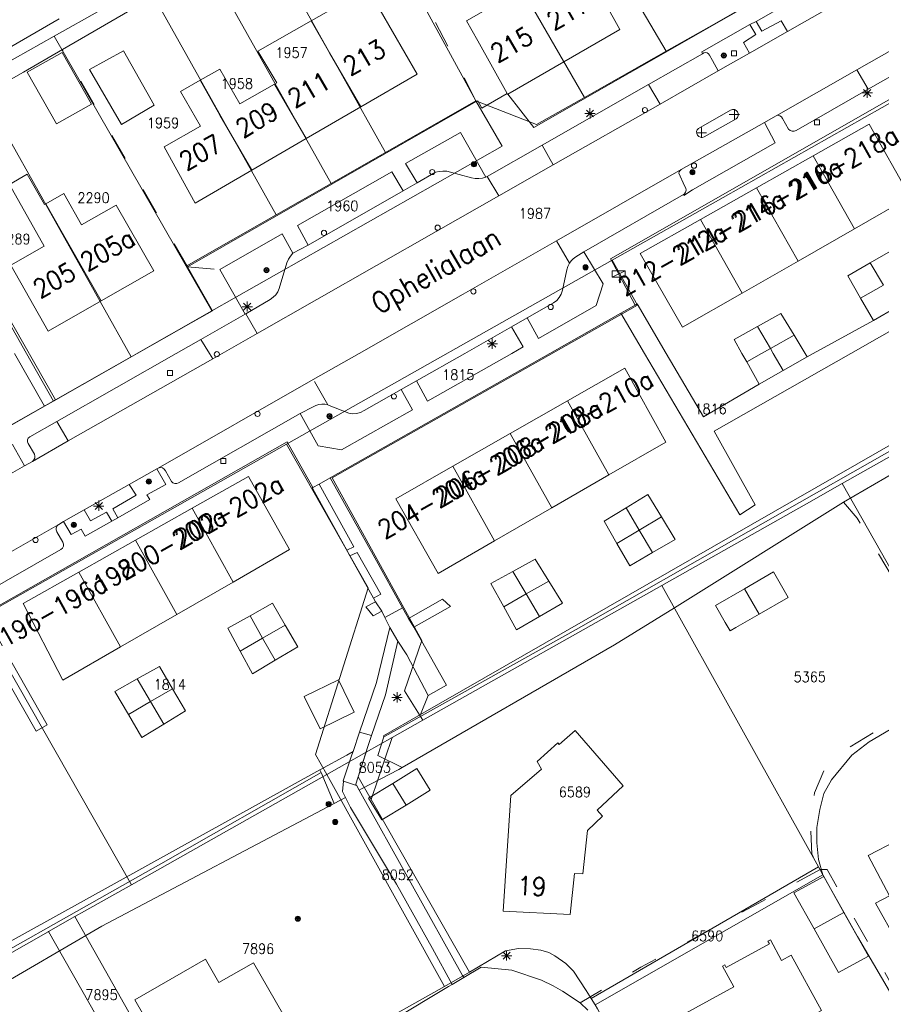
# Model space of a CAD drawing. Header units: metres. Extents: x 3 to 114181, y 112716 to 476231.
# Tile 49 of 90: x 112570 to 112654, y 475437 to 475532. Entities that reach past the tile are written whole.
import ezdxf
from ezdxf.enums import TextEntityAlignment as Align

# ---------------------------------------------------------------- set-up
doc = ezdxf.new("R2010")
doc.units = ezdxf.units.M
doc.header["$MEASUREMENT"] = 0
for name, pattern in [('DGN Style 1', [5.201608, 0.008655, -5.192953]), ('DGN Style 2', [8.654921, 5.192953, -3.461969]), ('DGN Style 3', [12.11689, 8.654921, -3.461969]), ('DGN Style 5', [6.058445, 2.596476, -3.461969])]:
    doc.linetypes.add(name, pattern=pattern)
for name, color, linetype, lineweight in [('Cultuurscheiding BGT', 3, 'DGN Style 1', 0), ('Functie scheiding OTD BGT', 7, 'DGN Style 5', 0), ('Functie scheiding WGD BGT', 7, 'DGN Style 5', 0), ('Insteeksloot BGT', 4, 'Continuous', 0), ('Kadasterperceelnummers', 14, 'Continuous', 0), ('Kadasterpercelen', 14, 'Continuous', 13), ('Kant algemeen verharding BGT', 7, 'Continuous', 0), ('Kant water BGT', 4, 'Continuous', 0), ('Luifel H1 BGT', 1, 'DGN Style 3', 13), ('Onbegroeid terreindeel BGT', 7, 'Continuous', 0), ('Overkapping H1 BGT', 9, 'DGN Style 2', 0), ('Pand BGT', 7, 'Continuous', 13), ('Symbool Boom BGT', 3, 'Continuous', 0), ('Symbool Inspectieput BGT', 5, 'Continuous', 0), ('Symbool Kast BGT', 7, 'Continuous', 0), ('Symbool Kolk BGT', 5, 'Continuous', 0), ('Symbool Lichtmast BGT', 7, 'Continuous', 0), ('Symbool Verkeersbordpaal BGT', 7, 'Continuous', 0), ('Tekst Nummeraanduidingsreeks BGT', 7, 'Continuous', 0), ('Tekst ORL Straatnaam BGT', 3, 'Continuous', 0), ('Tussenmuur BGT', 7, 'Continuous', 13), ('Walbescherming BGT', 5, 'Continuous', 13)]:
    doc.layers.add(name, color=color, linetype=linetype, lineweight=lineweight)
doc.styles.add('Style-STANDARD', font='STANDARD.shx')

# ---------------------------------------------------------------- blocks, each defined once
blk = doc.blocks.new('CELQ70')
at = {"layer": 'Symbool Kast BGT'}
for p, q in [((-0.0625, 0.031), (0.0625, 0.031)), ((-0.0625, -0.031), (-0.0625, 0.031)), ((-0.0625, -0.031), (0.0625, 0.031)), ((0.0625, -0.031), (0.0625, 0.031)), ((-0.0625, -0.031), (0.0625, -0.031))]:
    blk.add_line(p, q, dxfattribs=at)
blk = doc.blocks.new('CELQ21')
at = {"layer": 'Symbool Lichtmast BGT'}
for p, q in [((-0.05, 0), (0.05, 0)), ((0.0354, -0.0336), (-0.0354, 0.0336)), ((0.0354, 0.0336), (-0.0354, -0.0336)), ((-0.0001, 0.0526), (0, -0.0474))]:
    blk.add_line(p, q, dxfattribs=at)
blk = doc.blocks.new('CELQ30')
at = {"layer": 'Symbool Verkeersbordpaal BGT'}
for p, q in [((-0.05, 0), (0.05, 0)), ((0, 0.05), (0, -0.05))]:
    blk.add_line(p, q, dxfattribs=at)
blk = doc.blocks.new('CELQ72')
at = {"layer": 'Symbool Inspectieput BGT', "flags": 128}
blk.add_lwpolyline([(0.025, 0.025), (-0.025, 0.025), (-0.025, -0.025), (0.025, -0.025)], close=True, dxfattribs=at)
blk = doc.blocks.new('CELQ24_1')
at = {"layer": 'Symbool Kolk BGT'}
blk.add_circle((0, 0), 0.025, dxfattribs=at)
blk = doc.blocks.new('CELA07')
at = {"layer": 'Symbool Boom BGT'}
for radius in [0.025, 0.018, 0.011, 0.00407]:
    blk.add_circle((0, 0), radius, dxfattribs=at)

msp = doc.modelspace()

# ---------------------------------------------------------------- linework, layer by layer
at = {"layer": 'Cultuurscheiding BGT', "flags": 128}
msp.add_lwpolyline([(112623.045, 475505.764), (112622.849, 475505.435), (112622.595, 475505.148)], dxfattribs=at)
at = {"layer": 'Functie scheiding OTD BGT', "flags": 128}
for points in [[(112614.789, 475524.432), (112607.507, 475538.583)], [(112586.776, 475508.402), (112574.635, 475529.494)], [(112650.42, 475485.556), (112651.746, 475484.025), (112661.433, 475467.771), (112653.752, 475463.461), (112650.463, 475461.45), (112648.508, 475459.501), (112647.628, 475457.352), (112647.309, 475455.473), (112647.247, 475453.921), (112647.344, 475451.413), (112648.17, 475449.93)], [(112648.17, 475449.93), (112642.14, 475446.644), (112630.754, 475440.439), (112624.875, 475436.993)], [(112648.17, 475449.93), (112648.843, 475449.917), (112656.675, 475435.948)]]:
    msp.add_lwpolyline(points, dxfattribs=at)
at = {"layer": 'Functie scheiding WGD BGT', "flags": 128}
for points in [[(112641.354, 475531.902), (112641.938, 475532.203)], [(112623.825, 475508.758), (112622.577, 475510.937)], [(112586.776, 475508.402), (112589.892, 475508.142)], [(112600.382, 475495.013), (112598.977, 475497.467)], [(112600.609, 475487.922), (112599.548, 475487.321)], [(112579.995, 475484.058), (112579.411, 475483.72)], [(112605.928, 475474.371), (112607.645, 475475.317)], [(112607.174, 475472.076), (112606.402, 475473.413)], [(112604.627, 475462.926), (112603.475, 475463.242)], [(112603.079, 475458.122), (112601.915, 475458.508)]]:
    msp.add_lwpolyline(points, dxfattribs=at)
at = {"layer": 'Insteeksloot BGT', "flags": 128}
for points in [[(112664.187, 475496.259), (112664.133, 475496.358), (112661.806, 475495.051), (112609.38, 475464.981), (112605.798, 475462.904), (112605.813, 475462.803)], [(112599.731, 475459.332), (112599.623, 475459.585), (112565.315, 475440.612), (112560.224, 475437.958), (112559.897, 475437.556), (112559.951, 475437.175), (112560.125, 475436.884)]]:
    msp.add_lwpolyline(points, dxfattribs=at)
at = {"layer": 'Kadasterpercelen', "linetype": 'Continuous', "flags": 128}
for points in [[(112626.91, 475560.703), (112641.877, 475534.248), (112637.354, 475531.65), (112633.221, 475529.318), (112617.77, 475555.553), (112624.796, 475559.512)], [(112617.115, 475555.184), (112617.77, 475555.553), (112633.221, 475529.318), (112625.286, 475524.841), (112610.075, 475551.218)], [(112604.505, 475548.08), (112602.498, 475546.95), (112614.75, 475524.522), (112620.626, 475522.212), (112625.286, 475524.841), (112610.075, 475551.218), (112609.728, 475551.023)], [(112597.04, 475543.875), (112593.456, 475541.856), (112605.971, 475519.504), (112614.75, 475524.522), (112602.498, 475546.95)], [(112582.819, 475535.864), (112573.819, 475530.794), (112566.223, 475526.516), (112560.905, 475535.969), (112577.856, 475545.571), (112583.19, 475536.073)], [(112593.456, 475541.856), (112605.971, 475519.504), (112600.704, 475516.493), (112588.17, 475538.879)], [(112584.785, 475536.972), (112583.19, 475536.073), (112582.819, 475535.864), (112595.373, 475513.445), (112600.704, 475516.493), (112588.17, 475538.879), (112586.052, 475537.686)], [(112595.373, 475513.445), (112582.819, 475535.864), (112573.819, 475530.794), (112586.651, 475508.458)], [(112586.651, 475508.458), (112589.14, 475504.121), (112581.317, 475499.684), (112566.223, 475526.516), (112573.819, 475530.794)], [(112558.703, 475522.279), (112573.947, 475495.505), (112581.317, 475499.684), (112566.223, 475526.516), (112559.555, 475522.759)], [(112614.75, 475524.522), (112605.971, 475519.504), (112600.704, 475516.493), (112595.373, 475513.445), (112586.651, 475508.458), (112589.14, 475504.121), (112617.29, 475520.103)], [(112655.895, 475524.836), (112638.766, 475515.143), (112627.982, 475509.049), (112630.45, 475504.686), (112600.821, 475487.933), (112609.524, 475472.149), (112607.841, 475467.27), (112609.611, 475464.409), (112632.808, 475477.495), (112646.844, 475485.412), (112650.314, 475487.373), (112667.8, 475497.251), (112670.704, 475498.892)], [(112558.703, 475522.279), (112573.947, 475495.505), (112565.254, 475490.575), (112549.953, 475517.35), (112554.617, 475519.977)], [(112609.611, 475464.409), (112607.841, 475467.27), (112609.524, 475472.149), (112600.821, 475487.933), (112630.45, 475504.686), (112627.982, 475509.049), (112596.383, 475491.19), (112604.289, 475477.265), (112599.196, 475461.1), (112600.282, 475459.147), (112604.105, 475461.303), (112606.62, 475462.722)], [(112650.314, 475487.373), (112667.8, 475497.251), (112682.58, 475471.222), (112682.766, 475470.895), (112703.284, 475434.761), (112699.354, 475432.489), (112687.98, 475425.89), (112685.822, 475424.739), (112661.615, 475467.439)], [(112596.383, 475491.19), (112566.558, 475474.336), (112581.332, 475448.457), (112600.282, 475459.147), (112599.196, 475461.1), (112604.289, 475477.265)], [(112661.615, 475467.439), (112652.908, 475462.322), (112651.225, 475461.017), (112649.265, 475458.613), (112648.525, 475457.315), (112648.134, 475455.752), (112647.841, 475454.015), (112647.852, 475452.504), (112648.003, 475450.898), (112648.435, 475449.421), (112648.008, 475450.187), (112632.808, 475477.495), (112646.844, 475485.412), (112650.314, 475487.373)], [(112606.62, 475462.722), (112609.611, 475464.409), (112632.808, 475477.495), (112648.008, 475450.187), (112625.93, 475437.401), (112625.447, 475438.175), (112624.232, 475440.067), (112623.467, 475440.803), (112622.421, 475441.536), (112621.825, 475441.882), (112621.064, 475442.088), (112620.065, 475442.238), (112618.878, 475442.248), (112617.62, 475442.029), (112614.139, 475439.956), (112604.593, 475456.736)], [(112494.124, 475398.682), (112507.151, 475406.411), (112506.783, 475407.061), (112559.4, 475436.563), (112559.627, 475436.163), (112573.249, 475443.887), (112573.272, 475443.9), (112575.851, 475445.362), (112576.789, 475445.894), (112581.332, 475448.457), (112566.558, 475474.336), (112550.894, 475465.484), (112539.39, 475458.851), (112525.447, 475450.972), (112508.052, 475441.112), (112495.66, 475433.984), (112477.977, 475423.814), (112461.646, 475414.42), (112451.137, 475408.442), (112460.362, 475392.374), (112474.841, 475400.603), (112480.571, 475390.544), (112481.446, 475391.07), (112485.875, 475393.735)], [(112668.268, 475415.273), (112670.54, 475416.588), (112685.822, 475424.739), (112661.615, 475467.439), (112652.908, 475462.322), (112651.225, 475461.017), (112649.265, 475458.613), (112648.525, 475457.315), (112648.134, 475455.752), (112647.841, 475454.015), (112647.852, 475452.504), (112648.003, 475450.898), (112648.435, 475449.421), (112651.792, 475443.431), (112656.455, 475435.461)], [(112606.62, 475462.722), (112604.593, 475456.736), (112603.332, 475458.906), (112604.105, 475461.303)], [(112604.105, 475461.303), (112600.282, 475459.147), (112611.713, 475438.591), (112614.139, 475439.956), (112604.593, 475456.736), (112603.332, 475458.906)], [(112586.971, 475425.655), (112588.095, 475425.338), (112588.286, 475425.444), (112589.348, 475426.035), (112591.269, 475425.607), (112591.366, 475426.124), (112592.298, 475427.385), (112593.119, 475428.127), (112611.713, 475438.591), (112600.282, 475459.147), (112581.332, 475448.457), (112576.789, 475445.894), (112575.851, 475445.362), (112583.642, 475431.556), (112583.658, 475431.527), (112586.891, 475425.797)], [(112625.93, 475437.401), (112648.008, 475450.187), (112648.435, 475449.421), (112626.316, 475436.782)], [(112626.316, 475436.782), (112648.435, 475449.421), (112651.792, 475443.431), (112656.455, 475435.461), (112634.241, 475422.711), (112632.637, 475425.754), (112628.199, 475433.438), (112626.555, 475436.399)], [(112575.851, 475445.362), (112573.272, 475443.9), (112581.117, 475430.124), (112583.642, 475431.556)], [(112573.272, 475443.9), (112581.117, 475430.124), (112583.642, 475431.556), (112583.658, 475431.527), (112586.891, 475425.797), (112586.971, 475425.655), (112587.376, 475424.938), (112571.117, 475415.894), (112569.289, 475419.118), (112559.627, 475436.163), (112573.249, 475443.887)]]:
    msp.add_lwpolyline(points, close=True, dxfattribs=at)
for points in [[(112495.449, 475450.682), (112499.515, 475452.994), (112504.695, 475455.94), (112510.024, 475458.97), (112513.974, 475461.217), (112518.679, 475463.91), (112527.711, 475469.081), (112536.67, 475474.223), (112545.231, 475479.155), (112550.224, 475482.031), (112555.303, 475484.937), (112560.241, 475487.732), (112565.254, 475490.575), (112573.947, 475495.505), (112581.317, 475499.684), (112589.14, 475504.121), (112617.29, 475520.103), (112614.75, 475524.522), (112620.626, 475522.212), (112625.286, 475524.841), (112633.221, 475529.318), (112637.354, 475531.65), (112641.877, 475534.248)], [(112655.895, 475524.836), (112638.766, 475515.143), (112627.982, 475509.049), (112596.383, 475491.19), (112566.558, 475474.336), (112550.894, 475465.484), (112539.39, 475458.851), (112525.447, 475450.972), (112508.052, 475441.112), (112495.66, 475433.984)], [(112626.316, 475436.782), (112625.93, 475437.401), (112625.447, 475438.175), (112624.232, 475440.067), (112623.467, 475440.803), (112622.421, 475441.536), (112621.825, 475441.882), (112621.064, 475442.088), (112620.065, 475442.238), (112618.878, 475442.248), (112617.62, 475442.029), (112614.139, 475439.956), (112611.713, 475438.591), (112593.119, 475428.127)]]:
    msp.add_lwpolyline(points, dxfattribs=at)
at = {"layer": 'Kant algemeen verharding BGT', "flags": 128}
for points in [[(112761.985, 475600.067), (112762.451, 475600.398), (112761.408, 475602.164), (112740.763, 475590.384), (112737.103, 475588.344), (112728.232, 475583.305), (112722.662, 475580.128), (112719.892, 475578.569), (112719.982, 475578.456), (112711.129, 475573.431), (112710.991, 475573.659), (112707.552, 475571.704), (112698.228, 475566.368), (112658.012, 475543.416), (112620.371, 475521.923), (112617.861, 475525.154)], [(112621.931, 475500), (112628.82, 475503.902), (112630.212, 475504.69), (112628.092, 475508.735), (112627.808, 475509.195), (112655.04, 475524.744), (112655.114, 475524.786), (112656.161, 475525.382), (112656.457, 475525.55), (112667.03, 475531.577), (112682.021, 475540.041), (112682.615, 475540.388), (112684.594, 475541.542), (112684.722, 475541.339), (112705.905, 475553.432), (112708.001, 475554.663), (112712.492, 475557.226), (112725.552, 475564.679)], [(112641.938, 475532.203), (112647.133, 475535.177), (112647.204, 475535.053), (112658.291, 475541.385), (112664.492, 475544.927), (112672.417, 475549.452), (112672.449, 475549.477), (112675.472, 475551.214)], [(112659.424, 475539.451), (112647.403, 475532.593), (112647.389, 475532.585), (112646.634, 475532.183), (112644.986, 475531.251), (112641.296, 475529.148), (112639.228, 475527.965), (112638.261, 475527.414), (112632.621, 475524.201), (112622.267, 475518.3), (112616.985, 475515.29), (112610.909, 475511.828), (112593.529, 475501.939), (112590.121, 475500)], [(112643.882, 475523.062), (112651.711, 475527.516), (112654.117, 475528.885), (112663.913, 475534.457), (112664.094, 475534.56), (112665.193, 475535.205), (112670.584, 475538.26), (112673.239, 475539.782)], [(112615.84, 475517.181), (112621.183, 475520.226), (112631.508, 475526.111), (112636.729, 475529.086), (112636.68, 475529.261), (112641.354, 475531.902)], [(112641.354, 475531.902), (112641.935, 475530.95), (112640.712, 475530.183), (112641.296, 475529.148)], [(112644.986, 475531.251), (112644.371, 475532.286), (112642.488, 475531.266), (112641.938, 475532.203)], [(112638.261, 475527.414), (112637.703, 475528.426), (112637.415, 475528.95), (112637.318, 475529.077), (112637.182, 475529.161), (112637.025, 475529.192), (112636.867, 475529.166), (112636.729, 475529.086)], [(112655.222, 475527.007), (112652.825, 475525.637), (112645.828, 475521.636), (112645.64, 475521.576), (112645.442, 475521.576), (112645.254, 475521.636), (112645.093, 475521.751), (112644.494, 475522.806), (112644.399, 475522.966), (112644.246, 475523.072), (112644.063, 475523.106), (112643.882, 475523.062), (112643.833, 475523.034), (112642.754, 475522.423), (112643.812, 475520.45), (112635.776, 475515.865), (112634.929, 475515.336), (112634.893, 475515.409), (112625.229, 475509.871), (112627.112, 475506.742), (112626.43, 475504.645), (112620.827, 475501.461), (112619.715, 475503.462), (112618.203, 475502.576), (112619.344, 475500.634), (112618.229, 475500)], [(112652.825, 475525.637), (112651.711, 475527.516)], [(112632.621, 475524.201), (112631.508, 475526.111)], [(112617.795, 475525.213), (112615.324, 475523.795), (112614.936, 475524.516), (112614.789, 475524.432), (112586.776, 475508.402)], [(112639.466, 475523.613), (112639.646, 475523.675), (112639.837, 475523.665), (112640.01, 475523.586), (112640.141, 475523.447), (112640.212, 475523.27), (112640.212, 475523.08), (112640.141, 475522.903), (112640.009, 475522.765), (112636.912, 475521.015), (112636.738, 475520.961), (112636.556, 475520.972), (112636.39, 475521.047), (112636.261, 475521.176), (112636.186, 475521.342), (112636.175, 475521.524), (112636.23, 475521.698), (112636.342, 475521.841), (112639.466, 475523.613)], [(112603.416, 475500), (112613.524, 475505.768), (112622.577, 475510.937), (112634.689, 475517.853), (112642.754, 475522.423)], [(112609.041, 475516.541), (112607.924, 475518.419), (112613.25, 475521.431), (112615.735, 475517.121)], [(112622.267, 475518.3), (112621.183, 475520.226)], [(112616.985, 475515.29), (112615.84, 475517.181), (112615.735, 475517.121), (112615.395, 475517.014), (112615.042, 475516.963), (112614.686, 475516.969), (112614.335, 475517.033), (112611.928, 475517.688), (112611.556, 475517.695), (112611.185, 475517.659), (112610.821, 475517.581), (112609.041, 475516.541), (112607.704, 475515.777), (112598.485, 475510.516), (112596.993, 475509.725), (112596.751, 475509.449), (112596.556, 475509.138), (112596.412, 475508.8), (112595.677, 475506.311), (112595.53, 475505.993), (112595.331, 475505.703), (112595.087, 475505.451), (112594.804, 475505.244), (112592.424, 475503.849)], [(112598.485, 475510.516), (112597.446, 475512.424), (112606.594, 475517.634), (112607.704, 475515.777)], [(112634.893, 475515.409), (112634.997, 475515.472), (112635.107, 475515.644), (112635.15, 475515.843), (112635.12, 475516.045), (112634.991, 475516.248), (112634.439, 475517.477), (112634.491, 475517.621), (112634.576, 475517.749), (112634.689, 475517.853)], [(112589.892, 475508.142), (112595.968, 475511.591), (112596.993, 475509.725)], [(112623.825, 475508.758), (112623.998, 475508.99), (112624.204, 475509.193), (112624.439, 475509.362), (112625.229, 475509.871)], [(112619.715, 475503.462), (112622.292, 475504.913), (112622.595, 475505.148), (112622.849, 475505.435), (112623.045, 475505.764), (112623.175, 475506.125), (112623.573, 475508.125), (112623.67, 475508.453), (112623.825, 475508.758)], [(112586.776, 475508.402), (112589.185, 475504.144), (112587.141, 475502.979), (112581.898, 475500)], [(112592.364, 475503.814), (112589.892, 475508.142)], [(112592.424, 475503.849), (112592.364, 475503.814), (112588.07, 475501.367), (112588.911, 475500)], [(112593.529, 475501.939), (112592.424, 475503.849)], [(112613.677, 475500), (112618.203, 475502.576)], [(112585.672, 475500), (112588.07, 475501.367)], [(112581.898, 475500), (112573.771, 475495.382), (112572.882, 475494.877), (112563.181, 475489.365), (112539.178, 475475.612)], [(112590.121, 475500), (112589.225, 475499.49), (112575.197, 475491.507), (112571.719, 475489.528), (112570.948, 475489.081), (112567.985, 475487.417), (112563.488, 475484.859), (112558.713, 475482.138), (112557.682, 475481.565), (112541.063, 475472.084)], [(112571.719, 475489.528), (112571.86, 475489.665), (112571.944, 475489.842), (112571.96, 475490.038), (112571.906, 475490.227), (112571.304, 475491.273), (112571.24, 475491.44), (112571.247, 475491.618), (112571.323, 475491.779), (112571.457, 475491.897), (112574.083, 475493.393), (112585.672, 475500)], [(112618.229, 475500), (112610.074, 475495.365), (112609.004, 475497.34), (112607.51, 475496.504), (112608.615, 475494.532), (112601.721, 475490.642), (112599.44, 475491.051), (112597.71, 475494.17), (112585.898, 475487.45), (112585.9, 475487.445), (112585.722, 475487.375), (112585.532, 475487.378), (112585.356, 475487.452), (112585.222, 475487.588), (112584.629, 475488.619), (112584.508, 475488.782), (112584.335, 475488.889), (112584.135, 475488.924), (112583.936, 475488.884), (112583.798, 475488.806), (112584.665, 475487.274), (112582.834, 475486.268), (112583.1, 475485.823), (112579.995, 475484.058)], [(112583.936, 475488.884), (112598.977, 475497.467), (112603.416, 475500)], [(112588.911, 475500), (112589.225, 475499.49)], [(112600.609, 475487.922), (112621.931, 475500)], [(112609.004, 475497.34), (112613.677, 475500)], [(112600.382, 475495.013), (112600.514, 475494.963), (112602.412, 475494.195), (112602.798, 475494.155), (112603.185, 475494.185), (112603.561, 475494.284), (112603.912, 475494.45), (112607.51, 475496.504)], [(112597.71, 475494.17), (112598.979, 475494.822), (112599.236, 475494.962), (112599.514, 475495.054), (112599.804, 475495.093), (112600.097, 475495.08), (112600.382, 475495.013)], [(112575.197, 475491.507), (112574.083, 475493.393)], [(112548.645, 475464.311), (112565.924, 475474.088), (112565.95, 475474.102), (112567.011, 475474.726), (112567.046, 475474.747), (112596.43, 475491.434), (112598.945, 475486.98), (112599.548, 475487.321)], [(112564.998, 475488.454), (112569.801, 475491.152), (112570.948, 475489.081)], [(112574.735, 475483.682), (112574.742, 475483.687), (112576.752, 475484.828), (112581.094, 475487.276), (112583.798, 475488.806)], [(112607.645, 475475.317), (112604.954, 475480.162), (112600.609, 475487.922)], [(112579.995, 475484.058), (112579.517, 475484.913), (112581.783, 475486.237), (112581.094, 475487.276)], [(112599.548, 475487.321), (112602.91, 475481.245), (112602.231, 475480.904), (112602.535, 475480.356), (112603.229, 475480.699), (112605.516, 475476.654), (112604.808, 475476.269), (112605.005, 475475.898), (112605.621, 475474.992), (112605.928, 475474.371)], [(112576.752, 475484.828), (112577.352, 475483.748), (112578.921, 475484.585), (112579.411, 475483.72)], [(112544.15, 475466.305), (112544.515, 475466.513), (112544.895, 475466.729), (112546.12, 475467.427), (112548.272, 475468.654), (112551.921, 475470.734), (112554.979, 475472.477), (112555.03, 475472.506), (112563.784, 475477.459), (112565.34, 475478.34), (112574.222, 475483.366)], [(112579.411, 475483.72), (112576.842, 475482.27), (112576.447, 475482.952), (112575.469, 475482.437), (112574.735, 475483.682), (112574.284, 475483.401), (112574.222, 475483.366), (112574.089, 475483.233), (112574.015, 475483.06), (112574.013, 475482.872), (112574.081, 475482.697), (112574.673, 475481.674), (112574.74, 475481.486), (112574.729, 475481.287), (112574.642, 475481.108), (112574.492, 475480.976), (112566.478, 475476.425), (112564.866, 475475.509), (112557.009, 475471.047), (112557.054, 475470.98), (112551.443, 475467.842)], [(112607.174, 475472.076), (112608.042, 475470.768), (112610.122, 475466.805), (112611.908, 475467.827), (112611.229, 475468.997), (112608.725, 475473.442), (112608.224, 475474.274), (112607.645, 475475.317)], [(112605.928, 475474.371), (112606.402, 475473.413)], [(112606.402, 475473.413), (112605.107, 475468.079), (112603.475, 475463.242)], [(112604.627, 475462.926), (112605.983, 475466.891), (112607.174, 475472.076)], [(112610.122, 475466.805), (112609.38, 475464.981)], [(112603.475, 475463.242), (112602.839, 475461.363), (112602.73, 475461.044), (112601.875, 475458.522), (112601.915, 475458.508)], [(112603.079, 475458.122), (112604.312, 475461.946), (112604.349, 475462.064), (112604.627, 475462.926)], [(112599.623, 475459.585), (112602.217, 475461.02), (112602.839, 475461.363)], [(112607.606, 475459.833), (112607.284, 475459.647), (112603.661, 475457.74), (112603.423, 475457.614)], [(112601.915, 475458.508), (112601.805, 475457.506), (112602.097, 475456.914), (112602.575, 475455.948), (112607.043, 475448.49), (112610.551, 475442.25), (112612.444, 475438.78)], [(112613.579, 475439.462), (112613.446, 475439.657), (112603.423, 475457.614), (112603.153, 475458.097), (112603.079, 475458.122)], [(112602.097, 475456.914), (112600.998, 475456.334)], [(112625.614, 475436.265), (112624.875, 475436.993), (112623.156, 475438.139), (112622.257, 475438.638), (112621.112, 475439.185), (112618.237, 475440.176), (112615.252, 475440.466), (112613.579, 475439.462), (112612.444, 475438.78), (112612.097, 475438.572), (112590.511, 475425.611)]]:
    msp.add_lwpolyline(points, dxfattribs=at)
at = {"layer": 'Kant water BGT', "flags": 128}
for points in [[(112559.662, 475520.314), (112567.176, 475525.215), (112570.846, 475527.293), (112574.635, 475529.494), (112590.77, 475538.869)], [(112605.813, 475462.803), (112605.234, 475461.004), (112607.606, 475459.833), (112628.214, 475471.717), (112634.014, 475475.332), (112650.42, 475485.556), (112657.434, 475489.648), (112668.823, 475496.293)], [(112605.813, 475462.803), (112605.942, 475462.877), (112624.488, 475473.225), (112657.923, 475492.24), (112664.187, 475496.259)], [(112560.125, 475436.884), (112584.184, 475450.463), (112599.731, 475459.332)], [(112560.16, 475433.758), (112578.47, 475444.444), (112600.998, 475456.334), (112599.731, 475459.332)]]:
    msp.add_lwpolyline(points, dxfattribs=at)
at = {"layer": 'Luifel H1 BGT', "flags": 128}
for points in [[(112640.815, 475477.174), (112638.001, 475475.549)], [(112642.24, 475474.707), (112640.815, 475477.174)], [(112638.001, 475475.549), (112638.954, 475473.899)], [(112639.974, 475473.397), (112642.24, 475474.707)], [(112638.954, 475473.899), (112639.427, 475473.081)], [(112639.427, 475473.081), (112639.974, 475473.397)], [(112650.474, 475445.75), (112647.574, 475444.171)], [(112652.857, 475441.526), (112650.474, 475445.75)], [(112647.574, 475444.171), (112649.957, 475439.948)], [(112649.957, 475439.948), (112652.857, 475441.526)]]:
    msp.add_lwpolyline(points, dxfattribs=at)
at = {"layer": 'Onbegroeid terreindeel BGT', "flags": 128}
for points in [[(112684.722, 475541.339), (112685.121, 475540.709), (112684.962, 475540.618), (112694.458, 475525.089), (112694.463, 475524.675), (112651.13, 475500)], [(112571.158, 475500), (112559.662, 475520.314)], [(112633.232, 475500), (112630.408, 475504.801), (112630.212, 475504.69)], [(112631.122, 475500), (112628.82, 475503.902)], [(112653.345, 475503.204), (112647.486, 475500)], [(112572.882, 475494.877), (112569.997, 475500)], [(112573.771, 475495.382), (112571.158, 475500)], [(112651.13, 475500), (112637.882, 475492.456), (112641.865, 475485.32), (112640.355, 475484.349), (112631.122, 475500)], [(112642.259, 475497.01), (112636.849, 475493.849), (112633.232, 475500)], [(112647.486, 475500), (112646.903, 475499.681)], [(112602.231, 475480.904), (112598.921, 475486.856), (112598.879, 475486.931), (112598.945, 475486.98)], [(112604.808, 475476.269), (112602.535, 475480.356)], [(112605.621, 475474.992), (112604.783, 475474.537), (112604.086, 475475.399), (112605.005, 475475.898)], [(112608.725, 475473.442), (112612.288, 475475.454), (112611.505, 475476.152), (112608.224, 475474.274)], [(112567.011, 475474.726), (112573.157, 475463.957), (112572.069, 475463.343), (112565.924, 475474.088)]]:
    msp.add_lwpolyline(points, dxfattribs=at)
at = {"layer": 'Overkapping H1 BGT', "flags": 128}
for points in [[(112609.032, 475459.74), (112606.68, 475458.289)], [(112610.328, 475457.638), (112609.032, 475459.74)], [(112606.68, 475458.289), (112607.976, 475456.187)], [(112607.976, 475456.187), (112610.328, 475457.638)]]:
    msp.add_lwpolyline(points, dxfattribs=at)
at = {"layer": 'Pand BGT', "flags": 128}
for points in [[(112623.298, 475528.289), (112628.732, 475531.423), (112625.876, 475536.591), (112623.986, 475539.652), (112618.552, 475536.519)], [(112618.552, 475536.519), (112616.728, 475535.467), (112617.383, 475534.297), (112613.848, 475532.259), (112614.932, 475530.324), (112617.795, 475525.213)], [(112603.597, 475523.915), (112609.068, 475527.086), (112604.254, 475535.42), (112598.77, 475532.278)], [(112574.315, 475532.483), (112565.737, 475527.512)], [(112598.77, 475532.278), (112593.603, 475529.319), (112595.435, 475526.265), (112595.223, 475526.144)], [(112574.614, 475529.204), (112571.217, 475527.282), (112574.052, 475522.277), (112577.45, 475524.198), (112574.614, 475529.204)], [(112580.353, 475522.222), (112583.542, 475524.083), (112580.555, 475529.363), (112577.272, 475527.562), (112580.353, 475522.222)], [(112617.861, 475525.154), (112623.298, 475528.289)], [(112595.223, 475526.144), (112591.849, 475524.221), (112589.922, 475527.6), (112588.011, 475526.51)], [(112588.011, 475526.51), (112586.1, 475525.421), (112588.026, 475522.041), (112584.504, 475520.033), (112587.508, 475514.589), (112592.996, 475517.77)], [(112617.861, 475525.154), (112617.836, 475525.139), (112617.795, 475525.213)], [(112598.296, 475520.842), (112603.597, 475523.915)], [(112651.482, 475512.094), (112656.906, 475515.2), (112652.915, 475522.236), (112647.473, 475519.163)], [(112592.996, 475517.77), (112598.296, 475520.842)], [(112647.473, 475519.163), (112641.987, 475516.066)], [(112573.006, 475514.509), (112572.908, 475514.453), (112571.226, 475517.396), (112569.489, 475516.404), (112572.86, 475510.394), (112569.63, 475508.557), (112573.262, 475502.17), (112578.384, 475505.097)], [(112578.384, 475505.097), (112583.506, 475508.024), (112579.862, 475514.396), (112576.493, 475512.471), (112574.757, 475515.509), (112573.006, 475514.509)], [(112641.987, 475516.066), (112636.545, 475512.993)], [(112636.545, 475512.993), (112630.685, 475509.684), (112634.79, 475502.535), (112640.591, 475505.857)], [(112646.015, 475508.963), (112651.482, 475512.094)], [(112656.504, 475507.919), (112655.218, 475510.062), (112653.029, 475508.793)], [(112640.591, 475505.857), (112646.015, 475508.963)], [(112653.029, 475508.793), (112650.839, 475507.523), (112652.092, 475505.364)], [(112652.092, 475505.364), (112653.345, 475503.204), (112655.567, 475504.49)], [(112645.626, 475501.783), (112644.349, 475503.886), (112642.076, 475502.616)], [(112642.076, 475502.616), (112639.802, 475501.346), (112640.565, 475500)], [(112646.709, 475500), (112645.626, 475501.783)], [(112640.565, 475500), (112641.031, 475499.178)], [(112644.581, 475498.346), (112646.903, 475499.681), (112646.709, 475500)], [(112627.658, 475488.209), (112633.201, 475491.408), (112629.193, 475498.564), (112623.633, 475495.394)], [(112641.031, 475499.178), (112642.259, 475497.01), (112644.581, 475498.346)], [(112623.633, 475495.394), (112618.073, 475492.224)], [(112618.073, 475492.224), (112612.513, 475489.054)], [(112612.513, 475489.054), (112606.979, 475485.898), (112611.086, 475478.645), (112616.572, 475481.811)], [(112591.2, 475477.822), (112596.662, 475480.962), (112592.702, 475488.068), (112587.214, 475484.974)], [(112622.115, 475485.01), (112627.658, 475488.209)], [(112632.78, 475484.143), (112631.454, 475486.325), (112629.331, 475485.026)], [(112587.214, 475484.974), (112581.726, 475481.88)], [(112616.572, 475481.811), (112622.115, 475485.01)], [(112629.331, 475485.026), (112627.208, 475483.726), (112628.446, 475481.566)], [(112631.895, 475480.683), (112634.106, 475481.96), (112632.78, 475484.143)], [(112581.726, 475481.88), (112576.238, 475478.786)], [(112628.446, 475481.566), (112629.684, 475479.405), (112631.895, 475480.683)], [(112621.826, 475477.902), (112620.491, 475480.045), (112618.354, 475478.856)], [(112576.238, 475478.786), (112570.835, 475475.74), (112574.66, 475468.314), (112580.276, 475471.542)], [(112618.354, 475478.856), (112616.217, 475477.667), (112617.454, 475475.427)], [(112640.815, 475477.175), (112642.24, 475474.707), (112645.054, 475476.332), (112643.628, 475478.8), (112640.815, 475477.175)], [(112585.738, 475474.682), (112591.2, 475477.822)], [(112620.926, 475474.473), (112623.161, 475475.758), (112621.826, 475477.902)], [(112596.242, 475473.648), (112595.005, 475475.759), (112592.841, 475474.547)], [(112617.454, 475475.427), (112618.69, 475473.187), (112620.926, 475474.473)], [(112580.276, 475471.542), (112585.738, 475474.682)], [(112592.841, 475474.547), (112590.676, 475473.334), (112591.88, 475471.125)], [(112595.282, 475470.227), (112597.479, 475471.537), (112596.242, 475473.648)], [(112591.88, 475471.125), (112593.084, 475468.917), (112595.282, 475470.227)], [(112585.32, 475467.471), (112584.049, 475469.632), (112581.888, 475468.419)], [(112581.888, 475468.419), (112579.726, 475467.206), (112581.028, 475464.967)], [(112602.953, 475465.181), (112601.412, 475468.334), (112598.1, 475466.715), (112599.642, 475463.562), (112602.953, 475465.181)], [(112584.46, 475464.019), (112586.59, 475465.31), (112585.32, 475467.471)], [(112581.028, 475464.967), (112582.329, 475462.728), (112584.46, 475464.019)], [(112624.39, 475463.412), (112622.834, 475462.065), (112622.702, 475462.217), (112620.696, 475460.414), (112621.135, 475459.668), (112618.149, 475457.094), (112617.394, 475445.894), (112623.914, 475445.565), (112624.332, 475449.549), (112625.132, 475449.509), (112625.573, 475453.722), (112627.039, 475455.089), (112626.515, 475455.694), (112629.04, 475458.048), (112624.39, 475463.412)], [(112606.68, 475458.289), (112604.328, 475456.838), (112605.625, 475454.736), (112607.976, 475456.187), (112606.68, 475458.289)], [(112657.753, 475448.655), (112655.584, 475452.717), (112652.811, 475451.274), (112654.888, 475447.371), (112653.542, 475446.672), (112655.637, 475442.901), (112658.406, 475444.168), (112656.41, 475447.899), (112657.753, 475448.655)], [(112648.509, 475449.234), (112645.608, 475447.655), (112647.574, 475444.171), (112650.474, 475445.75), (112648.509, 475449.234)], [(112638.682, 475440.552), (112639.787, 475438.535), (112633.7, 475435.201), (112633.556, 475435.464), (112633.328, 475435.339), (112636.537, 475429.48), (112636.774, 475429.61), (112636.64, 475429.856), (112643.2, 475433.449), (112643.334, 475433.204), (112643.58, 475433.338), (112643.445, 475433.584), (112648.287, 475436.236), (112645.342, 475441.612), (112644.421, 475441.107), (112643.33, 475443.098), (112643.093, 475442.969), (112643.237, 475442.706), (112639.054, 475440.414), (112638.91, 475440.677), (112638.682, 475440.552)], [(112594.026, 475431.651), (112592.686, 475433.983), (112596.017, 475435.922), (112593.165, 475440.88), (112589.819, 475438.955), (112588.508, 475441.234), (112581.651, 475437.29), (112587.156, 475427.705), (112590.278, 475429.498), (112590.308, 475429.446), (112591.756, 475430.278), (112591.726, 475430.33), (112594.026, 475431.651)]]:
    msp.add_lwpolyline(points, dxfattribs=at)
at = {"layer": 'Tussenmuur BGT', "flags": 128}
for points in [[(112618.552, 475536.519), (112620.339, 475533.42), (112623.298, 475528.289)], [(112603.597, 475523.915), (112600.545, 475529.179), (112598.77, 475532.278)], [(112592.996, 475517.77), (112589.901, 475523.11), (112588.011, 475526.51)], [(112598.296, 475520.842), (112595.223, 475526.144)], [(112651.482, 475512.094), (112647.473, 475519.163)], [(112646.015, 475508.963), (112641.987, 475516.066)], [(112578.384, 475505.097), (112574.634, 475511.659), (112573.006, 475514.509)], [(112640.591, 475505.857), (112636.545, 475512.993)], [(112654.298, 475506.641), (112653.029, 475508.793)], [(112654.298, 475506.641), (112652.092, 475505.364)], [(112643.328, 475500.481), (112642.076, 475502.616)], [(112645.626, 475501.783), (112643.328, 475500.481)], [(112643.328, 475500.481), (112642.48, 475500)], [(112643.61, 475500), (112643.328, 475500.481)], [(112642.48, 475500), (112641.031, 475499.178)], [(112644.581, 475498.346), (112643.61, 475500)], [(112627.658, 475488.209), (112623.633, 475495.394)], [(112618.073, 475492.224), (112622.115, 475485.01)], [(112616.572, 475481.811), (112612.513, 475489.054)], [(112591.2, 475477.822), (112587.214, 475484.974)], [(112630.613, 475482.854), (112629.331, 475485.026)], [(112632.78, 475484.143), (112630.613, 475482.854)], [(112630.613, 475482.854), (112628.446, 475481.566)], [(112631.895, 475480.683), (112630.613, 475482.854)], [(112581.726, 475481.88), (112585.738, 475474.682)], [(112580.276, 475471.542), (112576.238, 475478.786)], [(112618.354, 475478.856), (112619.64, 475476.664)], [(112621.826, 475477.902), (112619.64, 475476.664)], [(112619.64, 475476.664), (112617.454, 475475.427)], [(112620.926, 475474.473), (112619.64, 475476.664)], [(112594.061, 475472.387), (112592.841, 475474.547)], [(112596.242, 475473.648), (112594.061, 475472.387)], [(112594.061, 475472.387), (112591.88, 475471.125)], [(112595.282, 475470.227), (112594.061, 475472.387)], [(112583.174, 475466.219), (112581.888, 475468.419)], [(112585.32, 475467.471), (112583.174, 475466.219)], [(112583.174, 475466.219), (112581.028, 475464.967)], [(112584.46, 475464.019), (112583.174, 475466.219)]]:
    msp.add_lwpolyline(points, dxfattribs=at)
at = {"layer": 'Walbescherming BGT', "flags": 128}
for points in [[(112570.846, 475527.293), (112574.635, 475529.494), (112590.77, 475538.869)], [(112664.187, 475496.259), (112657.923, 475492.24), (112624.488, 475473.225), (112605.942, 475462.877)], [(112634.014, 475475.332), (112650.42, 475485.556), (112657.434, 475489.648), (112668.823, 475496.293)], [(112607.606, 475459.833), (112628.214, 475471.717), (112634.014, 475475.332)], [(112605.942, 475462.877), (112605.813, 475462.803)], [(112559.328, 475435.179), (112558.776, 475436.122), (112559.053, 475436.278), (112559.097, 475436.303), (112560.125, 475436.884), (112584.184, 475450.463), (112599.731, 475459.332)], [(112603.661, 475457.74), (112607.284, 475459.647)], [(112607.284, 475459.647), (112607.606, 475459.833)], [(112603.423, 475457.614), (112603.661, 475457.74)], [(112578.47, 475444.444), (112600.998, 475456.334)], [(112600.998, 475456.334), (112602.097, 475456.914)]]:
    msp.add_lwpolyline(points, dxfattribs=at)

# ---------------------------------------------------------------- block references
at = {"layer": 'Symbool Boom BGT', "xscale": 10, "yscale": 10, "zscale": 10}
for p in [(112638.816, 475528.911), (112614.571, 475518.358), (112635.767, 475517.579), (112594.435, 475508.082), (112625.403, 475508.36), (112600.546, 475493.917), (112583.02, 475487.566), (112575.737, 475483.365), (112600.47, 475456.27), (112601.111, 475454.538), (112597.476, 475445.151)]:
    msp.add_blockref('CELA07', p, dxfattribs=at)
at = {"layer": 'Symbool Inspectieput BGT', "xscale": 10, "yscale": 10, "zscale": 10}
for p in [(112639.798, 475529.126), (112647.864, 475522.417), (112585.072, 475498.112), (112590.24, 475489.572)]:
    msp.add_blockref('CELQ72', p, dxfattribs=at)
at = {"layer": 'Symbool Kast BGT', "xscale": 10, "yscale": 10, "zscale": 10}
msp.add_blockref('CELQ70', (112628.608, 475507.719), dxfattribs=at)
at = {"layer": 'Symbool Kolk BGT', "xscale": 10, "yscale": 10, "zscale": 10}
for p in [(112631.16, 475523.616), (112635.92, 475518.221), (112610.52, 475517.601), (112600.015, 475511.698), (112611.042, 475512.203), (112614.511, 475506.017), (112622.018, 475504.509), (112589.617, 475499.926), (112606.804, 475495.831), (112593.565, 475494.134), (112572.026, 475481.9)]:
    msp.add_blockref('CELQ24_1', p, dxfattribs=at)
at = {"layer": 'Symbool Lichtmast BGT', "xscale": 10, "yscale": 10, "zscale": 10}
for p in [(112652.737, 475525.278), (112625.828, 475523.28), (112592.566, 475504.531), (112616.342, 475500.931), (112578.161, 475485.192), (112607.102, 475466.619), (112617.741, 475441.557)]:
    msp.add_blockref('CELQ21', p, dxfattribs=at)
at = {"layer": 'Symbool Verkeersbordpaal BGT', "xscale": 10, "yscale": 10, "zscale": 10}
for p in [(112639.847, 475523.188), (112636.647, 475521.412)]:
    msp.add_blockref('CELQ30', p, dxfattribs=at)

# ---------------------------------------------------------------- texts
at = {"layer": 'Kadasterperceelnummers', "linetype": 'Continuous', "lineweight": 0, "style": 'Style-STANDARD'}
for s, p in [('1957', (112596.871, 475529.191)), ('1958', (112591.562, 475526.179)), ('1959', (112584.396, 475522.363)), ('2290', (112577.651, 475515.109)), ('1960', (112601.795, 475514.321)), ('1987', (112620.488, 475513.587)), ('2289', (112569.98, 475511.102)), ('1815', (112613.048, 475497.936)), ('1816', (112637.531, 475494.622)), ('5365', (112647.154, 475468.619)), ('1814', (112585.055, 475467.881)), ('8053', (112604.946, 475459.831)), ('6589', (112624.358, 475457.448)), ('8052', (112607.18, 475449.411)), ('6590', (112637.198, 475443.485)), ('7896', (112593.617, 475442.243)), ('7895', (112578.427, 475437.77))]:
    msp.add_text(s, height=1, dxfattribs=at).set_placement(p, align=Align.MIDDLE_CENTER)
at = {"layer": 'Tekst Nummeraanduidingsreeks BGT', "linetype": 'Continuous', "lineweight": 0, "style": 'Style-STANDARD'}
for s, rotation, p in [('217', 30, (112623.687, 475533.131)), ('215', 30, (112618.22, 475529.979)), ('213', 30.1, (112603.918, 475528.724)), ('211', 30.1, (112598.546, 475525.61)), ('209', 30.1, (112593.514, 475522.694)), ('207', 30.1, (112588.028, 475519.514)), ('218-218a', 29.5, (112650.474, 475518.56)), ('216-216a', 29.4, (112645.044, 475515.496)), ('214-214a', 29.5, (112639.509, 475512.369)), ('205a', 29.7, (112579.001, 475510.057)), ('212-212a', 29.5, (112633.821, 475509.158)), ('205', 29.7, (112573.835, 475507.105)), ('210-210a', 29.7, (112626.694, 475494.837)), ('208-208a', 29.7, (112621.77, 475492.03)), ('206-206a', 29.7, (112616.085, 475488.788)), ('204-204a', 29.7, (112610.502, 475485.604)), ('202-202a', 29.4, (112590.815, 475484.708)), ('200-200a', 29.4, (112585.277, 475481.586)), ('198', 29.4, (112579.628, 475478.402)), ('196-196a', 29.4, (112573.706, 475475.063)), ('19', 357.1, (112620.183, 475448.306))]:
    msp.add_text(s, height=1.8, rotation=rotation, dxfattribs=at).set_placement(p, align=Align.MIDDLE_CENTER)
at = {"layer": 'Tekst ORL Straatnaam BGT', "linetype": 'Continuous', "lineweight": 0, "style": 'Style-STANDARD'}
msp.add_text('Ophelialaan', height=2, rotation=29.87282, dxfattribs=at).set_placement((112604.83, 475504.613), align=Align.MIDDLE_LEFT)

doc.saveas('drawing.dxf')
